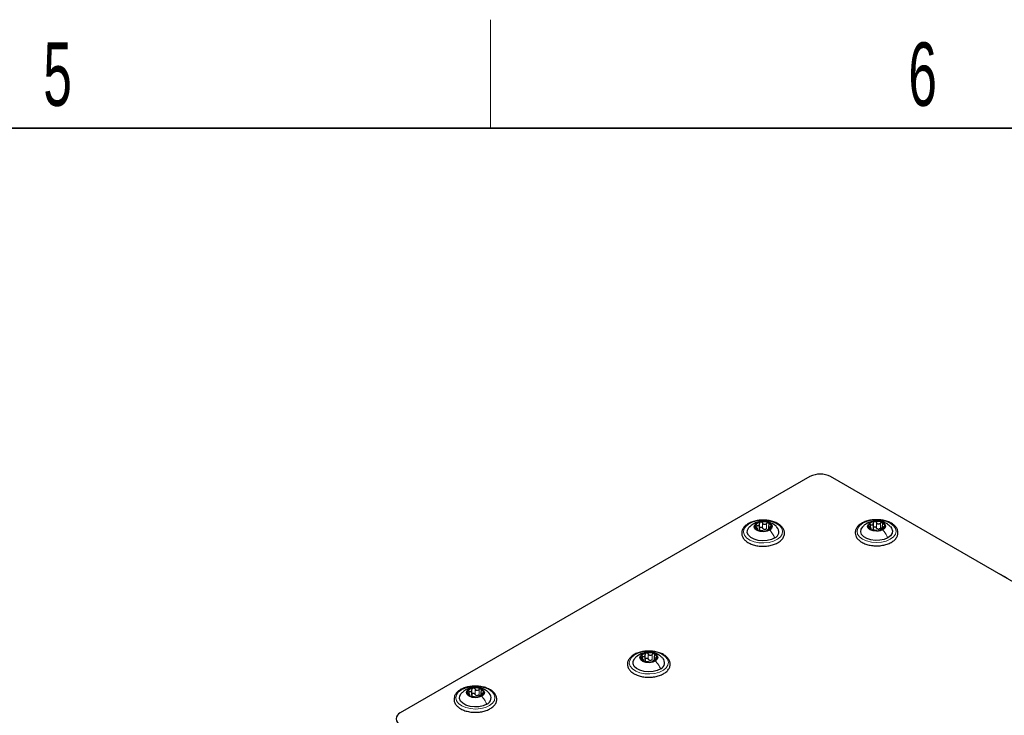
# Paper-space layout 'Blatt2' of a CAD drawing. Header units: millimetres. Extents: x 5 to 418, y 2 to 292.
# Tile 87 of 93: x 239 to 293, y 250 to 288. Entities that reach past the tile are written whole.
import ezdxf

# ---------------------------------------------------------------- set-up
doc = ezdxf.new("R2010")
doc.units = ezdxf.units.MM
doc.layers.add('SLD-0', color=7, linetype='Continuous')
doc.styles.add('SLDTEXTSTYLE0', font='TXT', dxfattribs={"width": 0.605})

psp = doc.layouts.new('Blatt2')

# ---------------------------------------------------------------- linework, layer by layer
at = {"color": 7, "linetype": 'Continuous', "lineweight": 25}
for p, q in [((282.384, 263.269), (259.771, 250.215)), ((329.053, 236.981), (283.515, 263.269)), ((279.494, 260.341), (279.494, 260.398)), ((279.598, 260.354), (279.598, 260.67)), ((280.098, 260.566), (280.098, 260.36)), ((285.752, 260.355), (285.752, 260.437)), ((285.881, 260.421), (285.881, 260.706)), ((285.881, 260.389), (285.881, 260.705)), ((286.37, 260.576), (286.37, 260.403)), ((293.273, 257.651), (292.892, 257.856)), ((273.288, 253.119), (273.288, 253.434)), ((273.789, 253.335), (273.789, 253.126)), ((273.188, 253.107), (273.188, 253.162)), ((263.608, 251.193), (263.608, 251.238)), ((263.727, 251.192), (263.727, 251.508)), ((264.22, 251.389), (264.22, 251.191))]:
    psp.add_line(p, q, dxfattribs=at)
at = {"color": 7, "linetype": 'Continuous', "lineweight": 18}
for p, q in [((279.443, 260.446), (279.443, 260.578)), ((279.474, 260.329), (279.474, 260.354)), ((279.765, 260.421), (279.765, 260.706)), ((279.988, 260.392), (279.988, 260.678)), ((280.187, 260.405), (280.187, 260.484)), ((285.718, 260.471), (285.718, 260.614)), ((285.728, 260.361), (285.728, 260.388)), ((286.051, 260.446), (286.051, 260.732)), ((286.272, 260.41), (286.272, 260.696)), ((286.451, 260.423), (286.451, 260.496)), ((273.134, 253.213), (273.134, 253.343)), ((273.454, 253.187), (273.454, 253.473)), ((273.678, 253.16), (273.678, 253.446)), ((273.169, 253.095), (273.169, 253.118)), ((273.879, 253.173), (273.879, 253.252)), ((263.567, 251.279), (263.567, 251.416)), ((263.586, 251.165), (263.586, 251.191)), ((263.895, 251.253), (263.895, 251.539)), ((264.117, 251.22), (264.117, 251.506)), ((264.305, 251.233), (264.305, 251.308))]:
    psp.add_line(p, q, dxfattribs=at)
at = {"color": 7, "linetype": 'Continuous', "lineweight": 18, "flags": 128}
for points in [[(278.999, 260.645), (279.215, 260.749), (279.47, 260.818), (279.748, 260.847), (280.029, 260.833), (280.294, 260.777), (280.525, 260.684), (280.706, 260.559), (280.826, 260.412), (280.875, 260.251), (280.851, 260.089), (280.754, 259.936), (280.593, 259.803), (280.377, 259.698), (280.122, 259.629), (279.844, 259.601), (279.563, 259.615), (279.298, 259.67), (279.067, 259.764), (278.886, 259.888), (278.766, 260.036), (278.717, 260.196), (278.741, 260.358), (278.838, 260.511), (278.999, 260.645)], [(285.305, 260.693), (285.53, 260.791), (285.792, 260.852), (286.072, 260.872), (286.351, 260.849), (286.61, 260.785), (286.832, 260.685), (287.002, 260.555), (287.107, 260.404), (287.141, 260.242), (287.101, 260.081), (286.991, 259.931), (286.817, 259.803), (286.592, 259.705), (286.33, 259.644), (286.05, 259.625), (285.771, 259.648), (285.512, 259.711), (285.29, 259.812), (285.12, 259.942), (285.015, 260.093), (284.981, 260.254), (285.021, 260.416), (285.131, 260.565), (285.305, 260.693)], [(272.685, 253.407), (272.899, 253.513), (273.153, 253.583), (273.43, 253.613), (273.711, 253.6), (273.977, 253.546), (274.21, 253.454), (274.393, 253.331), (274.515, 253.184), (274.567, 253.024), (274.545, 252.862), (274.452, 252.708), (274.292, 252.574), (274.078, 252.468), (273.824, 252.398), (273.547, 252.368), (273.266, 252.38), (273, 252.434), (272.767, 252.526), (272.584, 252.65), (272.462, 252.797), (272.41, 252.957), (272.432, 253.119), (272.525, 253.272), (272.685, 253.407)], [(263.141, 251.49), (263.362, 251.591), (263.621, 251.655), (263.9, 251.679), (264.18, 251.66), (264.442, 251.6), (264.668, 251.502), (264.842, 251.374), (264.954, 251.225), (264.994, 251.064), (264.961, 250.902), (264.857, 250.751), (264.688, 250.621), (264.467, 250.52), (264.208, 250.455), (263.929, 250.432), (263.649, 250.451), (263.387, 250.511), (263.161, 250.609), (262.986, 250.737), (262.875, 250.886), (262.834, 251.047), (262.868, 251.209), (262.972, 251.36), (263.141, 251.49)]]:
    psp.add_lwpolyline(points, dxfattribs=at)
at = {"color": 7, "linetype": 'Continuous', "lineweight": 25, "flags": 128}
for points in [[(280.445, 259.881), (280.252, 259.789), (280.021, 259.733), (279.772, 259.716), (279.525, 259.74), (279.3, 259.804), (279.116, 259.902), (278.986, 260.025), (278.922, 260.165), (278.929, 260.31), (279.006, 260.447), (279.031, 260.474)], [(280.161, 260.317), (280.006, 260.251), (279.818, 260.224), (279.627, 260.241), (279.462, 260.299), (279.348, 260.389), (279.301, 260.497), (279.331, 260.607), (279.431, 260.702)], [(279.431, 260.702), (279.586, 260.768), (279.774, 260.795), (279.965, 260.778), (280.13, 260.72), (280.244, 260.63), (280.291, 260.522), (280.261, 260.412), (280.161, 260.317)], [(286.677, 259.885), (286.475, 259.8), (286.239, 259.751), (285.989, 259.742), (285.745, 259.774), (285.527, 259.845), (285.351, 259.948), (285.233, 260.075), (285.183, 260.217), (285.203, 260.361), (285.293, 260.496), (285.295, 260.499)], [(286.407, 260.33), (286.246, 260.269), (286.056, 260.248), (285.867, 260.271), (285.707, 260.334), (285.602, 260.427), (285.566, 260.537), (285.606, 260.646), (285.714, 260.738)], [(285.714, 260.738), (285.876, 260.799), (286.066, 260.82), (286.255, 260.797), (286.414, 260.734), (286.52, 260.641), (286.556, 260.531), (286.516, 260.422), (286.407, 260.33)], [(286.823, 260.502), (286.889, 260.421), (286.939, 260.279), (286.919, 260.135), (286.829, 260), (286.677, 259.885)], [(273.857, 253.085), (273.703, 253.018), (273.515, 252.991), (273.324, 253.007), (273.158, 253.063), (273.042, 253.153), (272.994, 253.261), (273.022, 253.371), (273.12, 253.467)], [(273.12, 253.467), (273.275, 253.534), (273.462, 253.561), (273.653, 253.546), (273.819, 253.489), (273.935, 253.4), (273.983, 253.292), (273.956, 253.181), (273.857, 253.085)], [(274.144, 252.651), (273.952, 252.558), (273.722, 252.501), (273.473, 252.482), (273.226, 252.505), (273, 252.568), (272.814, 252.664), (272.682, 252.787), (272.616, 252.927), (272.62, 253.071), (272.695, 253.209), (272.723, 253.241)], [(264.545, 250.701), (264.346, 250.613), (264.113, 250.561), (263.863, 250.548), (263.618, 250.577), (263.396, 250.645), (263.217, 250.746), (263.094, 250.872), (263.038, 251.012), (263.052, 251.157), (263.136, 251.293), (263.149, 251.306)], [(264.269, 251.142), (264.11, 251.079), (263.921, 251.056), (263.731, 251.076), (263.569, 251.136), (263.46, 251.228), (263.419, 251.337), (263.455, 251.447), (263.56, 251.541)], [(263.56, 251.541), (263.719, 251.604), (263.908, 251.627), (264.098, 251.607), (264.26, 251.546), (264.369, 251.454), (264.409, 251.345), (264.374, 251.235), (264.269, 251.142)]]:
    psp.add_lwpolyline(points, dxfattribs=at)
at = {"color": 7, "linetype": 'Continuous', "lineweight": 25}
for centre, radius, start, end in [((282.95, 262.177), 1.23, 62.6097, 117.3903), ((279.558, 260.515), 0.207, 165.8197, 251.5976), ((279.691, 260.373), 0.386, 94.4929, 150.0111), ((279.795, 260.065), 0.705, 64.4345, 101.0333), ((279.899, 260.605), 0.258, 255.8956, 269.5721), ((279.901, 260.646), 0.386, 274.4929, 330.0111), ((280.034, 260.504), 0.207, 345.8197, 71.5976), ((280.3, 260.217), 0.367, 293.3317, 44.7863), ((285.811, 260.535), 0.196, 159.3427, 248.6889), ((285.972, 260.37), 0.417, 93.1952, 145.8081), ((286.06, 260.96), 0.687, 242.2274, 279.49), ((286.062, 260.108), 0.687, 62.2274, 99.49), ((286.188, 260.619), 0.251, 253.8977, 267.8197), ((286.15, 260.698), 0.417, 273.1952, 325.8081), ((286.311, 260.533), 0.196, 339.3427, 68.6889), ((279.797, 260.954), 0.705, 244.4345, 281.0333), ((273.253, 253.282), 0.21, 166.9703, 252.0732), ((273.38, 253.144), 0.38, 94.7264, 150.7928), ((273.488, 252.829), 0.708, 64.8171, 101.3139), ((273.725, 253.27), 0.21, 346.9703, 72.0732), ((273.489, 253.724), 0.708, 244.8171, 281.3139), ((273.587, 253.374), 0.259, 256.2461, 269.8849), ((273.597, 253.408), 0.38, 274.7264, 330.7928), ((273.995, 252.984), 0.365, 294.1057, 44.9302), ((263.669, 251.344), 0.201, 162.1354, 249.9939), ((263.818, 251.189), 0.403, 93.7522, 147.5816), ((263.914, 251.776), 0.695, 243.1913, 280.1487), ((263.915, 250.907), 0.695, 63.1913, 100.1487), ((264.031, 251.431), 0.255, 254.7654, 268.5746), ((264.01, 251.493), 0.403, 273.7522, 327.5816), ((264.16, 251.339), 0.201, 342.1354, 69.9939), ((264.412, 251.048), 0.372, 290.9254, 44.2489), ((259.895, 249.888), 0.349, 110.7834, 249.2166)]:
    psp.add_arc(centre, radius, start, end, dxfattribs=at)
for points, knots in [([(286.091, 260.886), (286.021, 260.887), (285.859, 260.887), (285.614, 260.843), (285.371, 260.764), (285.163, 260.651), (285.003, 260.508), (284.902, 260.341), (284.87, 260.162), (284.905, 259.988), (285, 259.832), (285.119, 259.719), (285.21, 259.662), (285.239, 259.644)], [0, 0, 0, 0, 0.07631, 0.175623, 0.275303, 0.375651, 0.476769, 0.577282, 0.674152, 0.766984, 0.859149, 0.954173, 1, 1, 1, 1]), ([(285.96, 259.45), (286.013, 259.447), (286.157, 259.438), (286.391, 259.466), (286.646, 259.529), (286.871, 259.628), (287.054, 259.758), (287.178, 259.91), (287.243, 260.079), (287.244, 260.251), (287.181, 260.417), (287.062, 260.565), (286.892, 260.693), (286.676, 260.794), (286.425, 260.86), (286.224, 260.891), (286.112, 260.887), (286.091, 260.886)], [0, 0, 0, 0, 0.043154, 0.116928, 0.190892, 0.265257, 0.340201, 0.415381, 0.481535, 0.551816, 0.620424, 0.689652, 0.761535, 0.835217, 0.909194, 0.983004, 1, 1, 1, 1]), ([(279.764, 260.863), (279.685, 260.86), (279.514, 260.853), (279.265, 260.796), (279.033, 260.706), (278.84, 260.582), (278.698, 260.43), (278.619, 260.257), (278.609, 260.078), (278.666, 259.91), (278.778, 259.76), (278.906, 259.657), (278.996, 259.607), (279.02, 259.594)], [0, 0, 0, 0, 0.086718, 0.186084, 0.285919, 0.386499, 0.487673, 0.587281, 0.682542, 0.774833, 0.867588, 0.96382, 1, 1, 1, 1]), ([(279.231, 260.637), (279.168, 260.596), (279.095, 260.549), (279.042, 260.483), (279.035, 260.475)], [0, 0, 0, 0, 0.877915, 1, 1, 1, 1]), ([(280.553, 260.476), (280.539, 260.493), (280.477, 260.563), (280.34, 260.655), (280.151, 260.747), (279.941, 260.799), (279.714, 260.807), (279.48, 260.762), (279.321, 260.692), (279.242, 260.643), (279.231, 260.637)], [0, 0, 0, 0, 0.046307, 0.193987, 0.33778, 0.48296, 0.640964, 0.806499, 0.974125, 1, 1, 1, 1]), ([(279.357, 260.566), (279.355, 260.559), (279.353, 260.546), (279.363, 260.523), (279.381, 260.5), (279.397, 260.486), (279.405, 260.48)], [0, 0, 0, 0, 0.249857, 0.499466, 0.749011, 1, 1, 1, 1]), ([(279.443, 260.578), (279.434, 260.582), (279.415, 260.588), (279.388, 260.589), (279.367, 260.582), (279.36, 260.571), (279.357, 260.566)], [0, 0, 0, 0, 0.249807, 0.500055, 0.750309, 1, 1, 1, 1]), ([(279.474, 260.354), (279.482, 260.356), (279.495, 260.36), (279.495, 260.376), (279.488, 260.393), (279.474, 260.413), (279.449, 260.444), (279.423, 260.465), (279.405, 260.48)], [0, 0, 0, 0, 0.249201, 0.374338, 0.498932, 0.624008, 0.74976, 1, 1, 1, 1]), ([(279.443, 260.578), (279.463, 260.572), (279.494, 260.562), (279.532, 260.565), (279.558, 260.575), (279.578, 260.593), (279.596, 260.626), (279.597, 260.656), (279.598, 260.676)], [0, 0, 0, 0, 0.249168, 0.374303, 0.498903, 0.623987, 0.749746, 1, 1, 1, 1]), ([(279.474, 260.354), (279.471, 260.352), (279.463, 260.35), (279.462, 260.342), (279.471, 260.33), (279.485, 260.322), (279.492, 260.318)], [0, 0, 0, 0, 0.249852, 0.499902, 0.750115, 1, 1, 1, 1]), ([(279.598, 260.39), (279.598, 260.375), (279.598, 260.344), (279.583, 260.32), (279.576, 260.307)], [0, 0, 0, 0, 0.50155, 1, 1, 1, 1]), ([(279.66, 260.757), (279.651, 260.754), (279.631, 260.749), (279.61, 260.729), (279.598, 260.704), (279.598, 260.685), (279.598, 260.676)], [0, 0, 0, 0, 0.250033, 0.499632, 0.749228, 1, 1, 1, 1]), ([(279.598, 260.39), (279.598, 260.399), (279.598, 260.418), (279.61, 260.443), (279.631, 260.462), (279.66, 260.473), (279.691, 260.473), (279.722, 260.463), (279.748, 260.445), (279.759, 260.429), (279.765, 260.421)], [0, 0, 0, 0, 0.125193, 0.249438, 0.374279, 0.499024, 0.623869, 0.749369, 0.87443, 1, 1, 1, 1]), ([(279.765, 260.706), (279.759, 260.715), (279.748, 260.731), (279.722, 260.749), (279.692, 260.76), (279.671, 260.758), (279.66, 260.757)], [0, 0, 0, 0, 0.249815, 0.499908, 0.75012, 1, 1, 1, 1]), ([(279.756, 259.424), (279.809, 259.422), (279.954, 259.418), (280.186, 259.453), (280.435, 259.524), (280.652, 259.63), (280.823, 259.767), (280.938, 259.93), (280.986, 260.107), (280.965, 260.283), (280.883, 260.444), (280.747, 260.585), (280.56, 260.705), (280.331, 260.796), (280.072, 260.85), (279.877, 260.872), (279.776, 260.864), (279.764, 260.863)], [0, 0, 0, 0, 0.043268, 0.11708, 0.191118, 0.265607, 0.340684, 0.415697, 0.488487, 0.557983, 0.626412, 0.696459, 0.76912, 0.84305, 0.916979, 0.990749, 1, 1, 1, 1]), ([(279.765, 260.706), (279.777, 260.689), (279.795, 260.662), (279.833, 260.64), (279.865, 260.631), (279.899, 260.632), (279.943, 260.643), (279.97, 260.664), (279.988, 260.678)], [0, 0, 0, 0, 0.249199, 0.374336, 0.49893, 0.624007, 0.749759, 1, 1, 1, 1]), ([(279.836, 260.355), (279.821, 260.363), (279.791, 260.379), (279.774, 260.407), (279.765, 260.421)], [0, 0, 0, 0, 0.498457, 1, 1, 1, 1]), ([(279.988, 260.392), (279.975, 260.381), (279.948, 260.359), (279.914, 260.351), (279.897, 260.347)], [0, 0, 0, 0, 0.501552, 1, 1, 1, 1]), ([(280.1, 260.701), (280.091, 260.704), (280.074, 260.711), (280.043, 260.708), (280.013, 260.697), (279.997, 260.684), (279.988, 260.678)], [0, 0, 0, 0, 0.249991, 0.499611, 0.749127, 1, 1, 1, 1]), ([(280.149, 260.385), (280.129, 260.375), (280.098, 260.361), (280.06, 260.339), (280.034, 260.324), (280.014, 260.31), (279.996, 260.296), (279.995, 260.291), (279.994, 260.287)], [0, 0, 0, 0, 0.2491679, 0.3743031, 0.4989033, 0.6239875, 0.7497462, 1, 1, 1, 1]), ([(280.118, 260.61), (280.11, 260.591), (280.097, 260.562), (280.097, 260.528), (280.104, 260.506), (280.118, 260.49), (280.143, 260.479), (280.169, 260.482), (280.187, 260.484)], [0, 0, 0, 0, 0.249201, 0.374338, 0.498932, 0.624008, 0.74976, 1, 1, 1, 1]), ([(280.118, 260.61), (280.121, 260.618), (280.129, 260.636), (280.13, 260.662), (280.121, 260.686), (280.107, 260.696), (280.1, 260.701)], [0, 0, 0, 0, 0.249852, 0.499902, 0.750115, 1, 1, 1, 1]), ([(280.149, 260.385), (280.158, 260.389), (280.177, 260.398), (280.204, 260.415), (280.225, 260.435), (280.232, 260.447), (280.235, 260.453)], [0, 0, 0, 0, 0.249807, 0.500055, 0.750309, 1, 1, 1, 1]), ([(280.235, 260.453), (280.237, 260.459), (280.239, 260.47), (280.229, 260.481), (280.211, 260.487), (280.195, 260.485), (280.187, 260.484)], [0, 0, 0, 0, 0.249857, 0.499466, 0.749011, 1, 1, 1, 1]), ([(285.541, 260.688), (285.476, 260.649), (285.387, 260.595), (285.32, 260.517), (285.301, 260.496)], [0, 0, 0, 0, 0.727966, 1, 1, 1, 1]), ([(286.817, 260.507), (286.765, 260.555), (286.661, 260.649), (286.474, 260.748), (286.271, 260.812), (286.042, 260.835), (285.801, 260.803), (285.633, 260.739), (285.552, 260.694), (285.541, 260.688)], [0, 0, 0, 0, 0.152673, 0.303295, 0.453267, 0.612054, 0.79914, 0.973304, 1, 1, 1, 1]), ([(285.627, 260.604), (285.626, 260.597), (285.622, 260.584), (285.631, 260.561), (285.647, 260.537), (285.663, 260.523), (285.671, 260.516)], [0, 0, 0, 0, 0.249857, 0.499466, 0.749011, 1, 1, 1, 1]), ([(285.718, 260.614), (285.708, 260.617), (285.689, 260.624), (285.662, 260.626), (285.639, 260.62), (285.631, 260.609), (285.627, 260.604)], [0, 0, 0, 0, 0.249807, 0.500055, 0.750309, 1, 1, 1, 1]), ([(285.728, 260.388), (285.737, 260.391), (285.75, 260.394), (285.753, 260.411), (285.748, 260.427), (285.736, 260.448), (285.713, 260.479), (285.688, 260.501), (285.671, 260.516)], [0, 0, 0, 0, 0.249201, 0.374338, 0.498932, 0.624008, 0.74976, 1, 1, 1, 1]), ([(285.728, 260.388), (285.723, 260.387), (285.715, 260.385), (285.713, 260.377), (285.72, 260.365), (285.733, 260.357), (285.74, 260.352)], [0, 0, 0, 0, 0.249852, 0.499902, 0.750115, 1, 1, 1, 1]), ([(285.718, 260.614), (285.738, 260.606), (285.769, 260.595), (285.808, 260.598), (285.835, 260.607), (285.856, 260.625), (285.877, 260.656), (285.88, 260.686), (285.881, 260.706)], [0, 0, 0, 0, 0.249168, 0.374303, 0.498903, 0.623987, 0.749746, 1, 1, 1, 1]), ([(285.74, 260.352), (285.748, 260.348), (285.764, 260.339), (285.795, 260.328), (285.825, 260.32), (285.842, 260.318), (285.85, 260.316)], [0, 0, 0, 0, 0.249991, 0.499611, 0.749127, 1, 1, 1, 1]), ([(285.881, 260.421), (285.881, 260.405), (285.879, 260.374), (285.862, 260.35), (285.854, 260.339)], [0, 0, 0, 0, 0.50155, 1, 1, 1, 1]), ([(285.949, 260.786), (285.939, 260.783), (285.919, 260.778), (285.897, 260.759), (285.883, 260.734), (285.882, 260.716), (285.881, 260.706)], [0, 0, 0, 0, 0.250033, 0.499632, 0.749228, 1, 1, 1, 1]), ([(285.881, 260.421), (285.882, 260.43), (285.883, 260.448), (285.897, 260.473), (285.919, 260.492), (285.948, 260.502), (285.98, 260.501), (286.01, 260.49), (286.035, 260.471), (286.046, 260.454), (286.051, 260.446)], [0, 0, 0, 0, 0.125193, 0.249438, 0.374279, 0.499024, 0.623869, 0.749369, 0.87443, 1, 1, 1, 1]), ([(286.051, 260.732), (286.046, 260.74), (286.035, 260.757), (286.011, 260.776), (285.98, 260.787), (285.959, 260.786), (285.949, 260.786)], [0, 0, 0, 0, 0.2498147, 0.4999078, 0.7501201, 1, 1, 1, 1]), ([(286.051, 260.732), (286.062, 260.714), (286.079, 260.687), (286.116, 260.663), (286.147, 260.653), (286.181, 260.653), (286.225, 260.663), (286.253, 260.683), (286.272, 260.696)], [0, 0, 0, 0, 0.249199, 0.374336, 0.49893, 0.624007, 0.749759, 1, 1, 1, 1]), ([(286.119, 260.378), (286.104, 260.386), (286.076, 260.403), (286.059, 260.432), (286.051, 260.446)], [0, 0, 0, 0, 0.498457, 1, 1, 1, 1]), ([(286.272, 260.41), (286.258, 260.4), (286.23, 260.379), (286.196, 260.372), (286.179, 260.368)], [0, 0, 0, 0, 0.501552, 1, 1, 1, 1]), ([(286.404, 260.398), (286.384, 260.389), (286.353, 260.376), (286.314, 260.355), (286.287, 260.341), (286.266, 260.328), (286.245, 260.315), (286.242, 260.309), (286.241, 260.306)], [0, 0, 0, 0, 0.249168, 0.374303, 0.498903, 0.623987, 0.749746, 1, 1, 1, 1]), ([(286.382, 260.716), (286.374, 260.719), (286.358, 260.726), (286.327, 260.725), (286.297, 260.715), (286.28, 260.702), (286.272, 260.696)], [0, 0, 0, 0, 0.249991, 0.499611, 0.749127, 1, 1, 1, 1]), ([(286.272, 260.41), (286.28, 260.416), (286.297, 260.429), (286.327, 260.439), (286.353, 260.441), (286.366, 260.436), (286.37, 260.434)], [0, 0, 0, 0, 0.2851687, 0.5681503, 0.8524556, 1, 1, 1, 1]), ([(286.394, 260.624), (286.385, 260.605), (286.371, 260.577), (286.369, 260.542), (286.374, 260.52), (286.386, 260.505), (286.409, 260.492), (286.434, 260.494), (286.451, 260.496)], [0, 0, 0, 0, 0.249201, 0.374338, 0.498932, 0.624008, 0.74976, 1, 1, 1, 1]), ([(286.394, 260.624), (286.399, 260.632), (286.407, 260.65), (286.409, 260.676), (286.402, 260.7), (286.389, 260.711), (286.382, 260.716)], [0, 0, 0, 0, 0.249852, 0.499902, 0.750115, 1, 1, 1, 1]), ([(286.404, 260.398), (286.414, 260.402), (286.433, 260.411), (286.46, 260.427), (286.483, 260.446), (286.491, 260.458), (286.494, 260.464)], [0, 0, 0, 0, 0.2498071, 0.5000551, 0.7503094, 1, 1, 1, 1]), ([(286.494, 260.464), (286.496, 260.47), (286.5, 260.481), (286.491, 260.492), (286.475, 260.498), (286.459, 260.496), (286.451, 260.496)], [0, 0, 0, 0, 0.249857, 0.499466, 0.749011, 1, 1, 1, 1]), ([(279.492, 260.318), (279.501, 260.314), (279.518, 260.306), (279.549, 260.296), (279.579, 260.289), (279.595, 260.286), (279.604, 260.285)], [0, 0, 0, 0, 0.249991, 0.499611, 0.749127, 1, 1, 1, 1]), ([(279.827, 260.257), (279.815, 260.258), (279.797, 260.26), (279.759, 260.264), (279.727, 260.267), (279.693, 260.272), (279.649, 260.279), (279.622, 260.283), (279.604, 260.285)], [0, 0, 0, 0, 0.249199, 0.374336, 0.49893, 0.624007, 0.749759, 1, 1, 1, 1]), ([(279.827, 260.257), (279.833, 260.256), (279.844, 260.255), (279.87, 260.255), (279.9, 260.257), (279.921, 260.26), (279.932, 260.262)], [0, 0, 0, 0, 0.249815, 0.499908, 0.75012, 1, 1, 1, 1]), ([(279.932, 260.262), (279.941, 260.264), (279.961, 260.268), (279.982, 260.275), (279.994, 260.282), (279.994, 260.286), (279.994, 260.287)], [0, 0, 0, 0, 0.250033, 0.4996315, 0.7492277, 1, 1, 1, 1]), ([(286.071, 260.281), (286.06, 260.282), (286.043, 260.285), (286.006, 260.29), (285.975, 260.294), (285.941, 260.3), (285.897, 260.308), (285.869, 260.313), (285.85, 260.316)], [0, 0, 0, 0, 0.249199, 0.374336, 0.49893, 0.624007, 0.749759, 1, 1, 1, 1]), ([(286.071, 260.281), (286.076, 260.28), (286.086, 260.278), (286.111, 260.277), (286.142, 260.278), (286.163, 260.281), (286.173, 260.282)], [0, 0, 0, 0, 0.249815, 0.499908, 0.75012, 1, 1, 1, 1]), ([(286.173, 260.282), (286.183, 260.284), (286.203, 260.288), (286.225, 260.294), (286.239, 260.301), (286.24, 260.304), (286.241, 260.306)], [0, 0, 0, 0, 0.250033, 0.499632, 0.749228, 1, 1, 1, 1]), ([(279.02, 259.594), (279.058, 259.575), (279.167, 259.522), (279.375, 259.46), (279.589, 259.422), (279.718, 259.423), (279.756, 259.424)], [0, 0, 0, 0, 0.180103, 0.52028, 0.859876, 1, 1, 1, 1]), ([(285.239, 259.644), (285.275, 259.624), (285.379, 259.567), (285.582, 259.499), (285.793, 259.454), (285.922, 259.451), (285.96, 259.45)], [0, 0, 0, 0, 0.180183, 0.520099, 0.859478, 1, 1, 1, 1]), ([(273.446, 253.63), (273.366, 253.626), (273.196, 253.618), (272.948, 253.56), (272.717, 253.468), (272.525, 253.343), (272.386, 253.19), (272.309, 253.017), (272.303, 252.838), (272.362, 252.67), (272.476, 252.521), (272.606, 252.419), (272.697, 252.369), (272.721, 252.356)], [0, 0, 0, 0, 0.086737, 0.186109, 0.285965, 0.386571, 0.48773, 0.5872, 0.682269, 0.77453, 0.867386, 0.963758, 1, 1, 1, 1]), ([(272.915, 253.398), (272.852, 253.357), (272.783, 253.311), (272.732, 253.248), (272.727, 253.242)], [0, 0, 0, 0, 0.9122479, 1, 1, 1, 1]), ([(274.246, 253.242), (274.229, 253.261), (274.166, 253.333), (274.026, 253.426), (273.837, 253.516), (273.626, 253.567), (273.398, 253.573), (273.164, 253.526), (273.005, 253.454), (272.926, 253.405), (272.915, 253.398)], [0, 0, 0, 0, 0.051785, 0.198242, 0.340973, 0.485361, 0.64309, 0.807327, 0.973817, 1, 1, 1, 1]), ([(273.048, 253.33), (273.047, 253.323), (273.045, 253.31), (273.055, 253.287), (273.073, 253.264), (273.09, 253.251), (273.098, 253.244)], [0, 0, 0, 0, 0.249857, 0.499466, 0.749011, 1, 1, 1, 1]), ([(273.134, 253.343), (273.125, 253.346), (273.106, 253.353), (273.08, 253.353), (273.058, 253.346), (273.052, 253.335), (273.048, 253.33)], [0, 0, 0, 0, 0.249807, 0.500055, 0.750309, 1, 1, 1, 1]), ([(273.134, 253.343), (273.154, 253.336), (273.185, 253.326), (273.223, 253.33), (273.248, 253.34), (273.268, 253.359), (273.286, 253.391), (273.287, 253.421), (273.287, 253.441)], [0, 0, 0, 0, 0.249168, 0.374303, 0.498903, 0.623987, 0.749746, 1, 1, 1, 1]), ([(273.349, 253.523), (273.339, 253.52), (273.32, 253.514), (273.299, 253.494), (273.287, 253.469), (273.287, 253.451), (273.287, 253.441)], [0, 0, 0, 0, 0.250033, 0.499632, 0.749228, 1, 1, 1, 1]), ([(273.454, 253.473), (273.448, 253.481), (273.437, 253.497), (273.411, 253.515), (273.38, 253.526), (273.359, 253.524), (273.349, 253.523)], [0, 0, 0, 0, 0.249815, 0.499908, 0.75012, 1, 1, 1, 1]), ([(273.46, 252.19), (273.513, 252.189), (273.658, 252.185), (273.89, 252.222), (274.137, 252.294), (274.352, 252.402), (274.522, 252.54), (274.634, 252.703), (274.679, 252.881), (274.655, 253.057), (274.571, 253.216), (274.433, 253.357), (274.244, 253.476), (274.013, 253.566), (273.754, 253.618), (273.559, 253.639), (273.457, 253.631), (273.446, 253.63)], [0, 0, 0, 0, 0.043286, 0.117105, 0.191157, 0.265669, 0.340768, 0.415739, 0.488392, 0.55779, 0.626223, 0.69638, 0.769125, 0.843076, 0.916997, 0.990763, 1, 1, 1, 1]), ([(273.454, 253.473), (273.466, 253.455), (273.485, 253.429), (273.523, 253.407), (273.555, 253.398), (273.589, 253.399), (273.633, 253.411), (273.66, 253.432), (273.678, 253.446)], [0, 0, 0, 0, 0.249199, 0.374336, 0.49893, 0.624007, 0.749759, 1, 1, 1, 1]), ([(273.789, 253.469), (273.781, 253.473), (273.763, 253.479), (273.732, 253.476), (273.702, 253.465), (273.686, 253.452), (273.678, 253.446)], [0, 0, 0, 0, 0.2499907, 0.4996106, 0.7491271, 1, 1, 1, 1]), ([(273.808, 253.378), (273.812, 253.387), (273.819, 253.405), (273.82, 253.431), (273.81, 253.455), (273.796, 253.465), (273.789, 253.469)], [0, 0, 0, 0, 0.249852, 0.499902, 0.750115, 1, 1, 1, 1]), ([(273.808, 253.378), (273.8, 253.359), (273.788, 253.331), (273.789, 253.296), (273.795, 253.274), (273.81, 253.259), (273.835, 253.247), (273.862, 253.25), (273.879, 253.252)], [0, 0, 0, 0, 0.249201, 0.3743378, 0.4989316, 0.6240084, 0.74976, 1, 1, 1, 1]), ([(273.169, 253.118), (273.177, 253.121), (273.189, 253.125), (273.189, 253.141), (273.182, 253.158), (273.168, 253.178), (273.142, 253.208), (273.116, 253.23), (273.098, 253.244)], [0, 0, 0, 0, 0.249201, 0.374338, 0.498932, 0.624008, 0.74976, 1, 1, 1, 1]), ([(273.169, 253.118), (273.165, 253.117), (273.158, 253.115), (273.158, 253.106), (273.167, 253.095), (273.181, 253.087), (273.188, 253.083)], [0, 0, 0, 0, 0.249852, 0.499902, 0.750115, 1, 1, 1, 1]), ([(273.188, 253.083), (273.197, 253.079), (273.214, 253.071), (273.245, 253.061), (273.275, 253.054), (273.291, 253.052), (273.3, 253.051)], [0, 0, 0, 0, 0.249991, 0.499611, 0.749127, 1, 1, 1, 1]), ([(273.287, 253.156), (273.287, 253.14), (273.288, 253.109), (273.273, 253.085), (273.266, 253.073)], [0, 0, 0, 0, 0.50155, 1, 1, 1, 1]), ([(273.287, 253.156), (273.287, 253.165), (273.287, 253.183), (273.299, 253.209), (273.32, 253.228), (273.348, 253.239), (273.38, 253.239), (273.41, 253.23), (273.437, 253.212), (273.448, 253.195), (273.454, 253.187)], [0, 0, 0, 0, 0.1251933, 0.2494385, 0.3742794, 0.4990244, 0.6238686, 0.7493688, 0.8744304, 1, 1, 1, 1]), ([(273.524, 253.024), (273.511, 253.025), (273.493, 253.027), (273.454, 253.03), (273.422, 253.034), (273.389, 253.038), (273.344, 253.045), (273.317, 253.048), (273.3, 253.051)], [0, 0, 0, 0, 0.2491995, 0.3743362, 0.4989302, 0.6240074, 0.7497593, 1, 1, 1, 1]), ([(273.526, 253.122), (273.511, 253.13), (273.481, 253.146), (273.463, 253.173), (273.454, 253.187)], [0, 0, 0, 0, 0.498457, 1, 1, 1, 1]), ([(273.524, 253.024), (273.529, 253.023), (273.541, 253.022), (273.567, 253.022), (273.597, 253.024), (273.618, 253.028), (273.628, 253.029)], [0, 0, 0, 0, 0.249815, 0.499908, 0.75012, 1, 1, 1, 1]), ([(273.678, 253.16), (273.664, 253.149), (273.637, 253.127), (273.604, 253.118), (273.587, 253.114)], [0, 0, 0, 0, 0.501552, 1, 1, 1, 1]), ([(273.628, 253.029), (273.638, 253.031), (273.657, 253.035), (273.678, 253.043), (273.69, 253.05), (273.69, 253.053), (273.69, 253.055)], [0, 0, 0, 0, 0.250033, 0.499632, 0.749228, 1, 1, 1, 1]), ([(273.843, 253.153), (273.823, 253.144), (273.792, 253.129), (273.754, 253.107), (273.729, 253.092), (273.709, 253.078), (273.691, 253.064), (273.691, 253.059), (273.69, 253.055)], [0, 0, 0, 0, 0.2491679, 0.3743031, 0.4989033, 0.6239875, 0.7497462, 1, 1, 1, 1]), ([(273.843, 253.153), (273.853, 253.158), (273.871, 253.167), (273.898, 253.184), (273.919, 253.204), (273.926, 253.216), (273.929, 253.223)], [0, 0, 0, 0, 0.249807, 0.500055, 0.750309, 1, 1, 1, 1]), ([(273.929, 253.223), (273.93, 253.228), (273.932, 253.24), (273.922, 253.25), (273.904, 253.256), (273.887, 253.253), (273.879, 253.252)], [0, 0, 0, 0, 0.249857, 0.499466, 0.749011, 1, 1, 1, 1]), ([(272.721, 252.356), (272.759, 252.338), (272.869, 252.285), (273.078, 252.224), (273.293, 252.188), (273.422, 252.189), (273.46, 252.19)], [0, 0, 0, 0, 0.18009, 0.520303, 0.859936, 1, 1, 1, 1]), ([(263.918, 251.695), (263.838, 251.693), (263.667, 251.689), (263.416, 251.637), (263.179, 251.551), (262.98, 251.431), (262.831, 251.283), (262.743, 251.112), (262.725, 250.933), (262.773, 250.762), (262.879, 250.61), (263.001, 250.505), (263.088, 250.454), (263.112, 250.44)], [0, 0, 0, 0, 0.0866834, 0.1860302, 0.2858073, 0.3863013, 0.4875053, 0.5875176, 0.6834041, 0.7758453, 0.8683226, 0.9640969, 1, 1, 1, 1]), ([(263.84, 250.256), (263.893, 250.254), (264.037, 250.247), (264.271, 250.278), (264.523, 250.344), (264.744, 250.446), (264.922, 250.58), (265.045, 250.739), (265.102, 250.916), (265.09, 251.093), (265.015, 251.256), (264.886, 251.4), (264.705, 251.523), (264.481, 251.618), (264.225, 251.677), (264.031, 251.702), (263.929, 251.696), (263.918, 251.695)], [0, 0, 0, 0, 0.043207, 0.116997, 0.190994, 0.265413, 0.340417, 0.41554, 0.488748, 0.558589, 0.627045, 0.696754, 0.769132, 0.842984, 0.916934, 0.99072, 1, 1, 1, 1]), ([(263.375, 251.484), (263.311, 251.444), (263.229, 251.393), (263.168, 251.321), (263.155, 251.305)], [0, 0, 0, 0, 0.785081, 1, 1, 1, 1]), ([(264.672, 251.309), (264.663, 251.32), (264.608, 251.385), (264.479, 251.474), (264.292, 251.571), (264.084, 251.627), (263.858, 251.641), (263.624, 251.602), (263.464, 251.536), (263.385, 251.49), (263.375, 251.484)], [0, 0, 0, 0, 0.029559, 0.181121, 0.328318, 0.476111, 0.635235, 0.804828, 0.976194, 1, 1, 1, 1]), ([(263.478, 251.405), (263.477, 251.399), (263.474, 251.386), (263.483, 251.362), (263.5, 251.339), (263.516, 251.325), (263.524, 251.318)], [0, 0, 0, 0, 0.249857, 0.499466, 0.749011, 1, 1, 1, 1]), ([(263.567, 251.416), (263.557, 251.42), (263.538, 251.427), (263.512, 251.428), (263.489, 251.421), (263.482, 251.41), (263.478, 251.405)], [0, 0, 0, 0, 0.249807, 0.500055, 0.750309, 1, 1, 1, 1]), ([(263.586, 251.191), (263.595, 251.194), (263.608, 251.198), (263.609, 251.214), (263.604, 251.23), (263.591, 251.251), (263.567, 251.282), (263.541, 251.304), (263.524, 251.318)], [0, 0, 0, 0, 0.249201, 0.374338, 0.498932, 0.624008, 0.74976, 1, 1, 1, 1]), ([(263.567, 251.416), (263.587, 251.409), (263.618, 251.399), (263.657, 251.401), (263.683, 251.411), (263.704, 251.429), (263.724, 251.461), (263.725, 251.491), (263.727, 251.511)], [0, 0, 0, 0, 0.249168, 0.374303, 0.498903, 0.623987, 0.749746, 1, 1, 1, 1]), ([(263.586, 251.191), (263.582, 251.19), (263.574, 251.188), (263.572, 251.179), (263.58, 251.168), (263.594, 251.159), (263.6, 251.155)], [0, 0, 0, 0, 0.249852, 0.499902, 0.750115, 1, 1, 1, 1]), ([(263.6, 251.155), (263.609, 251.151), (263.625, 251.142), (263.656, 251.132), (263.686, 251.124), (263.703, 251.122), (263.712, 251.121)], [0, 0, 0, 0, 0.249991, 0.499611, 0.749127, 1, 1, 1, 1]), ([(263.727, 251.225), (263.726, 251.21), (263.725, 251.179), (263.71, 251.155), (263.702, 251.143)], [0, 0, 0, 0, 0.50155, 1, 1, 1, 1]), ([(263.934, 251.088), (263.922, 251.09), (263.904, 251.092), (263.867, 251.096), (263.835, 251.1), (263.802, 251.106), (263.757, 251.113), (263.73, 251.118), (263.712, 251.121)], [0, 0, 0, 0, 0.249199, 0.374336, 0.49893, 0.624007, 0.749759, 1, 1, 1, 1]), ([(263.792, 251.591), (263.782, 251.589), (263.763, 251.583), (263.741, 251.564), (263.728, 251.539), (263.727, 251.52), (263.727, 251.511)], [0, 0, 0, 0, 0.250033, 0.499632, 0.749228, 1, 1, 1, 1]), ([(263.727, 251.225), (263.727, 251.235), (263.728, 251.253), (263.741, 251.278), (263.762, 251.297), (263.791, 251.307), (263.823, 251.307), (263.854, 251.296), (263.879, 251.278), (263.89, 251.261), (263.895, 251.253)], [0, 0, 0, 0, 0.125193, 0.249438, 0.374279, 0.499024, 0.623869, 0.749369, 0.87443, 1, 1, 1, 1]), ([(263.895, 251.539), (263.89, 251.547), (263.879, 251.564), (263.854, 251.582), (263.823, 251.593), (263.803, 251.592), (263.792, 251.591)], [0, 0, 0, 0, 0.249815, 0.499908, 0.75012, 1, 1, 1, 1]), ([(263.895, 251.539), (263.907, 251.521), (263.924, 251.494), (263.962, 251.471), (263.993, 251.462), (264.027, 251.462), (264.071, 251.472), (264.099, 251.493), (264.117, 251.506)], [0, 0, 0, 0, 0.249199, 0.374336, 0.49893, 0.624007, 0.749759, 1, 1, 1, 1]), ([(263.965, 251.186), (263.95, 251.194), (263.921, 251.211), (263.904, 251.239), (263.895, 251.253)], [0, 0, 0, 0, 0.498457, 1, 1, 1, 1]), ([(264.117, 251.22), (264.103, 251.21), (264.076, 251.188), (264.042, 251.181), (264.025, 251.177)], [0, 0, 0, 0, 0.501552, 1, 1, 1, 1]), ([(264.037, 251.091), (264.047, 251.093), (264.066, 251.097), (264.088, 251.104), (264.101, 251.111), (264.102, 251.114), (264.102, 251.115)], [0, 0, 0, 0, 0.250033, 0.499632, 0.749228, 1, 1, 1, 1]), ([(264.262, 251.21), (264.242, 251.201), (264.211, 251.187), (264.172, 251.166), (264.146, 251.151), (264.125, 251.138), (264.105, 251.125), (264.103, 251.119), (264.102, 251.115)], [0, 0, 0, 0, 0.249168, 0.374303, 0.498903, 0.623987, 0.749746, 1, 1, 1, 1]), ([(264.228, 251.527), (264.22, 251.531), (264.203, 251.538), (264.173, 251.535), (264.143, 251.525), (264.126, 251.512), (264.117, 251.506)], [0, 0, 0, 0, 0.249991, 0.499611, 0.749127, 1, 1, 1, 1]), ([(264.243, 251.436), (264.234, 251.417), (264.221, 251.389), (264.22, 251.354), (264.225, 251.332), (264.238, 251.316), (264.262, 251.304), (264.288, 251.307), (264.305, 251.308)], [0, 0, 0, 0, 0.249201, 0.374338, 0.498932, 0.624008, 0.74976, 1, 1, 1, 1]), ([(264.243, 251.436), (264.247, 251.444), (264.255, 251.462), (264.257, 251.488), (264.249, 251.512), (264.235, 251.522), (264.228, 251.527)], [0, 0, 0, 0, 0.249852, 0.499902, 0.750115, 1, 1, 1, 1]), ([(264.262, 251.21), (264.271, 251.214), (264.29, 251.223), (264.317, 251.24), (264.34, 251.259), (264.347, 251.271), (264.351, 251.277)], [0, 0, 0, 0, 0.249807, 0.500055, 0.750309, 1, 1, 1, 1]), ([(264.351, 251.277), (264.352, 251.283), (264.355, 251.294), (264.346, 251.305), (264.329, 251.311), (264.313, 251.309), (264.305, 251.308)], [0, 0, 0, 0, 0.249857, 0.499466, 0.749011, 1, 1, 1, 1]), ([(263.934, 251.088), (263.939, 251.087), (263.95, 251.086), (263.975, 251.085), (264.005, 251.087), (264.026, 251.09), (264.037, 251.091)], [0, 0, 0, 0, 0.249815, 0.499908, 0.75012, 1, 1, 1, 1]), ([(263.112, 250.44), (263.149, 250.421), (263.255, 250.365), (263.46, 250.3), (263.673, 250.258), (263.802, 250.257), (263.84, 250.256)], [0, 0, 0, 0, 0.180147, 0.520189, 0.859663, 1, 1, 1, 1])]:
    psp.add_open_spline(points, degree=3, knots=knots, dxfattribs=at)
at = {"color": 7, "linetype": 'Continuous', "lineweight": 18}
for points, knots in [([(279.234, 260.631), (279.247, 260.642), (279.301, 260.685), (279.375, 260.695), (279.431, 260.702)], [0, 0, 0, 0, 0.237506, 1, 1, 1, 1]), ([(285.543, 260.684), (285.551, 260.69), (285.597, 260.727), (285.661, 260.733), (285.714, 260.738)], [0, 0, 0, 0, 0.157506, 1, 1, 1, 1]), ([(272.919, 253.392), (272.933, 253.404), (272.988, 253.449), (273.064, 253.459), (273.12, 253.467)], [0, 0, 0, 0, 0.251052, 1, 1, 1, 1]), ([(263.378, 251.479), (263.387, 251.487), (263.437, 251.527), (263.505, 251.535), (263.56, 251.541)], [0, 0, 0, 0, 0.192811, 1, 1, 1, 1])]:
    psp.add_open_spline(points, degree=3, knots=knots, dxfattribs=at)
for points in [[(280.445, 259.881), (280.405, 259.959), (280.325, 260.114), (280.216, 260.249), (280.161, 260.317)], [(286.677, 259.885), (286.639, 259.964), (286.563, 260.122), (286.459, 260.261), (286.407, 260.33)], [(274.144, 252.651), (274.103, 252.729), (274.023, 252.884), (273.912, 253.018), (273.857, 253.085)], [(264.545, 250.701), (264.506, 250.78), (264.429, 250.936), (264.322, 251.073), (264.269, 251.142)]]:
    psp.add_open_spline(points, degree=3, dxfattribs=at)
at = {"layer": 'SLD-0', "lineweight": 18}
psp.add_line((264.75, 282.5), (264.75, 288.5), dxfattribs=at)
at = {"layer": 'SLD-0', "lineweight": 35}
psp.add_line((408, 282.5), (26, 282.5), dxfattribs=at)

# ---------------------------------------------------------------- texts
at = {"layer": 'SLD-0', "char_height": 3.5, "attachment_point": 2, "style": 'SLDTEXTSTYLE0'}
for s, insert in [('5', (240.853, 287.243)), ('6', (288.603, 287.243))]:
    psp.add_mtext(s, dxfattribs=dict(at, insert=insert))

doc.saveas('drawing.dxf')
